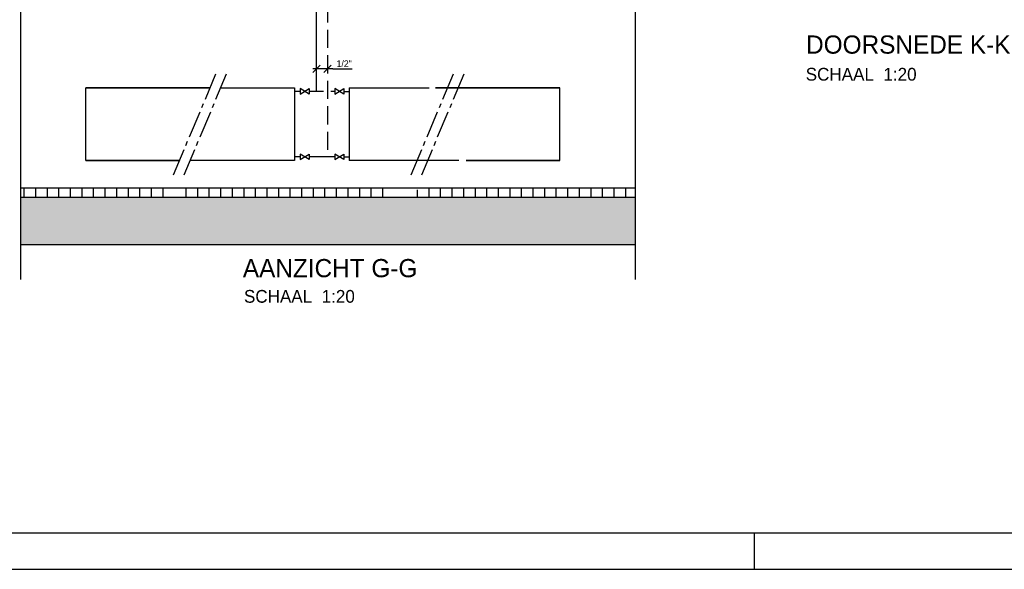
# Model space of a CAD drawing. Extents: x 25315 to 170951, y 867852 to 951952.
# Tile 46 of 119: x 87783 to 114811, y 867852 to 882933. Entities that reach past the tile are written whole.
import ezdxf

# ---------------------------------------------------------------- set-up
doc = ezdxf.new("R2010")
doc.units = 0
doc.header["$LTSCALE"] = 100
for name, pattern in [('2322107', [2000, 1000, 1000]), ('2322108', [7, 5, -2]), ('CENTER2', [11.25, 7.5, -1.25, 1.25, -1.25])]:
    doc.linetypes.add(name, pattern=pattern)
doc.layers.get('0').update_dxf_attribs({"linetype": 'CONTINUOUS'})
for name, color, linetype in [('00KAD025', 2, 'CONTINUOUS'), ('00KAD070', 5, 'CONTINUOUS'), ('BOUW', 8, 'CONTINUOUS'), ('WL561---', 4, 'CONTINUOUS'), ('WL561---_AANVOER', 4, 'CONTINUOUS'), ('WL561---_RETOUR', 4, 'CONTINUOUS'), ('WL570---', 3, 'CONTINUOUS'), ('WL570---_RETOUR', 3, 'CONTINUOUS'), ('WM561---', 1, 'CONTINUOUS'), ('WM570---', 1, 'CONTINUOUS')]:
    doc.layers.add(name, color=color, linetype=linetype)
doc.styles.add('BURO-018', font='BUROFONT.shx', dxfattribs={"height": 180})
doc.styles.add('BURO-035', font='BUROFONT.shx', dxfattribs={"height": 350})
doc.styles.add('BURO-050', font='BUROFONT.shx', dxfattribs={"height": 500})

# ---------------------------------------------------------------- blocks, each defined once
blk = doc.blocks.new('3048301')
at = {"color": 0, "linetype": 'CONTINUOUS'}
for p, q in [((-2.5, 1.5), (2.5, -1.5)), ((-2.5, -1.5), (-2.5, 1.5)), ((2.5, 1.5), (-2.5, -1.5)), ((2.5, -1.5), (2.5, 1.5))]:
    blk.add_line(p, q, dxfattribs=at)
at = {"color": 0, "linetype": 'CONTINUOUS', "style": 'BURO-018', "flags": 1}
blk.add_attdef('CV_MATCODE', (0, 0), '', height=1.8, dxfattribs=at)
blk = doc.blocks.new('*U246', base_point=(99990, 575714))
at = {"color": 0, "linetype": 'CONTINUOUS'}
for p, q in [((100090, 575814), (99890, 575614)), ((100440, 575714), (99890, 575714)), ((100390, 575814), (100190, 575614)), ((100440, 575714), (100970, 575714))]:
    blk.add_line(p, q, dxfattribs=at)
at = {"color": 0, "linetype": 'CONTINUOUS', "style": 'BURO-018'}
blk.add_text('1/2"', height=180, dxfattribs=at).set_placement((100540, 575764))

msp = doc.modelspace()

# ---------------------------------------------------------------- hatches: boundary and pattern name
at = {"layer": 'BOUW'}
h = msp.add_hatch(dxfattribs=at)
h.set_pattern_fill('AR-SAND', color=256, scale=5, style=0)
h.set_pattern_definition([(37.5, (-4060.33, 305873.1), (-8.000156, 244.70662), [0, -193.04, 0, -215.9, 0, -206.375]), (7.5, (-4060.33, 305873.1), (224.76164, 358.41255), [0, -104.14, 0, -173.99, 0, -66.675]), (327.5, (-4216.54, 305873.1), (395.496185, 0.71859), [0, -63.5, 0, -228.6, 0, -298.45]), (317.5, (-4216.54, 305873.1), (381.77823, 111.46466), [0, -31.75, 0, -149.86, 0, -171.45])])
h.paths.add_polyline_path([(98901.3, 878067.7), (98901.3, 876767.7), (104680.9, 876767.7), (104680.9, 878067.7)])
h.paths.add_polyline_path([(98901.3, 876767.7), (98901.3, 878067.7), (91114.7, 878067.7), (91114.7, 876767.7)])
h.paths.add_polyline_path([(91114.7, 878067.7), (87800.7, 878067.7), (87800.7, 876767.7), (91114.7, 876767.7)])

# ---------------------------------------------------------------- linework, layer by layer
at = {"layer": '00KAD025', "linetype": 'CONTINUOUS'}
for p, q in [((107950.7, 867852.4), (107950.7, 868852.4)), ((25314.7, 867852.4), (170950.7, 867852.4))]:
    msp.add_line(p, q, dxfattribs=at)
at = {"layer": '00KAD070', "linetype": 'CONTINUOUS'}
msp.add_line((26314.7, 868852.4), (169950.7, 868852.4), dxfattribs=at)
at = {"layer": 'WL561---_AANVOER', "linetype": '2322107'}
for p, q in [((95930.1, 880967.7), (95930.1, 883943.3)), ((95480.1, 880967.7), (95330.1, 880967.7)), ((95930.1, 880967.7), (95730.1, 880967.7)), ((96124, 880967.7), (95930.1, 880967.7)), ((96430.1, 880967.7), (96322.8, 880967.7)), ((96680.1, 880967.7), (96830.1, 880967.7))]:
    msp.add_line(p, q, dxfattribs=at)
at = {"layer": 'WL561---_RETOUR', "linetype": '2322108'}
for p, q in [((96230.1, 884058.3), (96230.1, 879167.7)), ((95480.1, 879167.7), (95330.1, 879167.7)), ((96230.1, 879167.7), (95730.1, 879167.7)), ((96430.1, 879167.7), (96230.1, 879167.7)), ((96680.1, 879167.7), (96830.1, 879167.7))]:
    msp.add_line(p, q, dxfattribs=at)
at = {"layer": 'WL570---', "color": 8}
for p, q in [((87800.7, 890949.8), (87800.7, 875803.3)), ((104680.9, 890949.8), (104680.9, 875803.3)), ((87800.7, 878317.7), (104680.9, 878317.7)), ((87800.7, 878317.7), (104680.9, 878317.7)), ((87908.2, 878067.7), (87908.2, 878317.7)), ((88225.7, 878067.7), (88225.7, 878317.7)), ((88543.2, 878067.7), (88543.2, 878317.7)), ((88860.7, 878067.7), (88860.7, 878317.7)), ((89178.2, 878067.7), (89178.2, 878317.7)), ((89495.7, 878067.7), (89495.7, 878317.7)), ((89813.2, 878067.7), (89813.2, 878317.7)), ((90130.7, 878067.7), (90130.7, 878317.7)), ((90448.2, 878067.7), (90448.2, 878317.7)), ((90765.7, 878067.7), (90765.7, 878317.7)), ((91083.2, 878067.7), (91083.2, 878317.7)), ((91400.7, 878067.7), (91400.7, 878317.7)), ((91718.2, 878067.7), (91718.2, 878317.7)), ((92353.2, 878067.7), (92353.2, 878317.7)), ((92670.7, 878067.7), (92670.7, 878317.7)), ((92988.2, 878067.7), (92988.2, 878317.7)), ((93305.7, 878067.7), (93305.7, 878317.7)), ((93623.2, 878067.7), (93623.2, 878317.7)), ((93940.7, 878067.7), (93940.7, 878317.7)), ((94258.2, 878067.7), (94258.2, 878317.7)), ((94575.7, 878067.7), (94575.7, 878317.7)), ((94893.2, 878067.7), (94893.2, 878317.7)), ((95210.7, 878067.7), (95210.7, 878317.7)), ((95528.2, 878067.7), (95528.2, 878317.7)), ((95845.7, 878067.7), (95845.7, 878317.7)), ((96163.2, 878067.7), (96163.2, 878317.7)), ((96480.7, 878067.7), (96480.7, 878317.7)), ((96798.2, 878067.7), (96798.2, 878317.7)), ((97115.7, 878067.7), (97115.7, 878317.7)), ((97433.2, 878067.7), (97433.2, 878317.7)), ((97750.7, 878067.7), (97750.7, 878317.7)), ((98703.2, 878067.7), (98703.2, 878263.8)), ((99020.7, 878067.7), (99020.7, 878317.7)), ((99338.2, 878067.7), (99338.2, 878317.7)), ((99655.7, 878067.7), (99655.7, 878317.7)), ((99973.2, 878067.7), (99973.2, 878317.7)), ((100290.7, 878067.7), (100290.7, 878317.7)), ((100608.2, 878067.7), (100608.2, 878317.7)), ((100925.7, 878067.7), (100925.7, 878317.7)), ((101243.2, 878067.7), (101243.2, 878317.7)), ((101560.7, 878067.7), (101560.7, 878317.7)), ((101878.2, 878067.7), (101878.2, 878317.7)), ((102195.7, 878067.7), (102195.7, 878317.7)), ((102513.2, 878067.7), (102513.2, 878317.7)), ((102830.7, 878067.7), (102830.7, 878317.7)), ((103148.2, 878067.7), (103148.2, 878317.7)), ((103465.7, 878067.7), (103465.7, 878317.7)), ((103783.2, 878067.7), (103783.2, 878317.7)), ((104100.7, 878067.7), (104100.7, 878317.7)), ((104418.2, 878067.7), (104418.2, 878317.7)), ((87800.7, 878067.7), (104680.9, 878067.7)), ((87800.7, 876767.7), (104680.9, 876767.7))]:
    msp.add_line(p, q, dxfattribs=at)
at = {"layer": 'WL570---', "color": 8, "linetype": 'CENTER2'}
for p, q in [((92005.2, 878679.2), (93197.5, 881507.2)), ((92297.3, 878679.2), (93489.5, 881507.2)), ((98527.1, 878679.2), (99719.4, 881507.2)), ((98819.2, 878679.2), (100011.4, 881507.2))]:
    msp.add_line(p, q, dxfattribs=at)
at = {"layer": 'WM570---'}
for p, q in [((89598.8, 881067.7), (93012.2, 881067.7)), ((89598.8, 879067.7), (89598.8, 881067.7)), ((93012.2, 881067.7), (89598.8, 881067.7)), ((93304.2, 881067.7), (95330.1, 881067.7)), ((95330.1, 881067.7), (95330.1, 879067.7)), ((96830.1, 881067.7), (96830.1, 879067.7)), ((96830.1, 881067.7), (99022.6, 881067.7)), ((102607, 881067.7), (99193.6, 881067.7)), ((99193.6, 881067.7), (102607, 881067.7)), ((102607, 879067.7), (102607, 881067.7)), ((89598.8, 879067.7), (92169, 879067.7)), ((92169, 879067.7), (89598.8, 879067.7)), ((95330.1, 879067.7), (92461.1, 879067.7)), ((99837.9, 879067.7), (96830.1, 879067.7)), ((102607, 879067.7), (100036.8, 879067.7)), ((100036.8, 879067.7), (102607, 879067.7))]:
    msp.add_line(p, q, dxfattribs=at)

# ---------------------------------------------------------------- block references
at = {"layer": 'WL561---', "color": 1, "xscale": 50, "yscale": 50, "zscale": 50, "rotation": 180}
for p in [(95605.1, 880967.7), (96555.1, 880967.7), (95605.1, 879167.7), (96555.1, 879167.7)]:
    msp.add_blockref('3048301', p, dxfattribs=at)
at = {"layer": 'WM561---'}
msp.add_blockref('*U246', (95930.1, 881587.6), dxfattribs=at)

# ---------------------------------------------------------------- texts
at = {"layer": 'WL570---_RETOUR', "color": 4, "style": 'BURO-050'}
for s, p in [('DOORSNEDE K-K', (109370, 882001.4)), ('AANZICHT G-G', (93908.6, 875866.3))]:
    msp.add_text(s, height=500, dxfattribs=at).set_placement(p)
at = {"layer": 'WL570---_RETOUR', "color": 3, "style": 'BURO-035'}
for p in [(109359.6, 881261.7), (93938.6, 875167)]:
    msp.add_text('SCHAAL  1:20', height=350, dxfattribs=at).set_placement(p)

doc.saveas('drawing.dxf')
